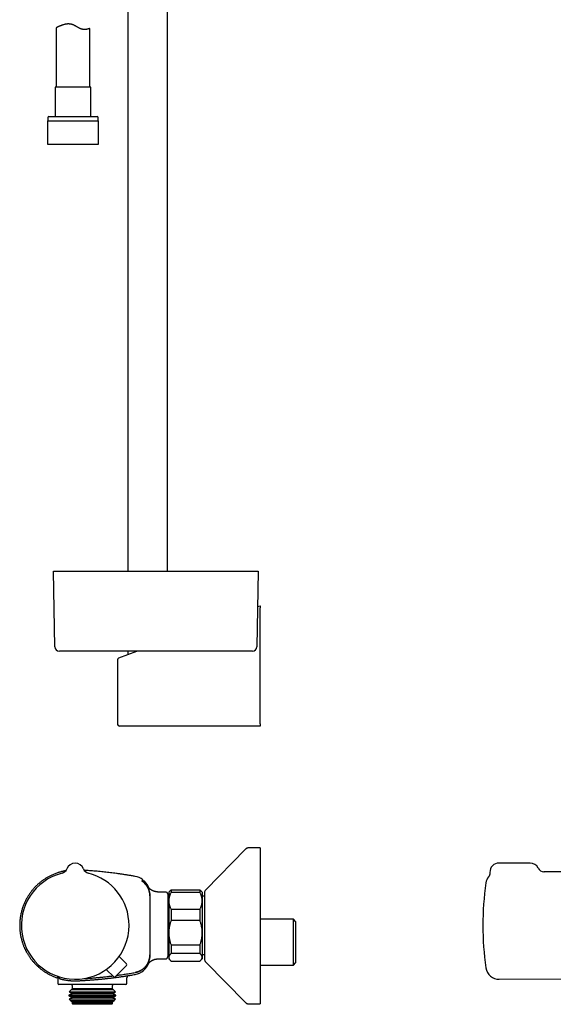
# Model space of a CAD drawing. Header units: millimetres. Extents: x 8 to 822, y 12 to 1777.
# Tile 9 of 14: x 87 to 327, y 951 to 1393. Entities that reach past the tile are written whole.
import ezdxf

# ---------------------------------------------------------------- set-up
doc = ezdxf.new("R2010")
doc.units = ezdxf.units.MM

msp = doc.modelspace()

# ---------------------------------------------------------------- linework, layer by layer
at = {"color": 7, "linetype": 'Continuous', "lineweight": 30}
for p, q in [((135.8, 1408.17), (135.8, 1145.68)), ((153.6, 1145.68), (153.6, 1403.76)), ((103.7, 1389.51), (103.7, 1362.84)), ((118.7, 1362.84), (118.7, 1389.15)), ((103.15, 1362.84), (103.15, 1349.71)), ((119.25, 1362.84), (103.15, 1362.84)), ((119.25, 1349.71), (119.25, 1362.84)), ((99.9, 1349.21), (99.9, 1347.71)), ((100.4, 1349.71), (122, 1349.71)), ((122.5, 1347.71), (122.5, 1349.21)), ((99.73, 1347.71), (99.73, 1337.21)), ((99.73, 1347.71), (122.68, 1347.71)), ((122.68, 1337.21), (122.68, 1347.71)), ((99.73, 1337.21), (122.68, 1337.21)), ((103.09, 1111.65), (102.49, 1145.68)), ((102.49, 1145.68), (116.49, 1145.68)), ((116.49, 1145.68), (180.29, 1145.68)), ((180.29, 1145.68), (194.29, 1145.68)), ((194.29, 1145.68), (193.7, 1111.65)), ((194.01, 1129.69), (195.22, 1130.13)), ((195.22, 1130.13), (195.22, 1129.11)), ((195.22, 1077.13), (195.22, 1129.11)), ((117.08, 1109.68), (105.09, 1109.68)), ((179.7, 1109.68), (117.08, 1109.68)), ((131.78, 1106.72), (139.82, 1109.68)), ((135.8, 1109.68), (135.8, 1108.2)), ((191.7, 1109.68), (179.7, 1109.68)), ((131.13, 1105.78), (131.13, 1077.13)), ((143.34, 1076.13), (132.13, 1076.13)), ((195.22, 1076.13), (143.34, 1076.13)), ((195.22, 1077.13), (195.22, 1076.13)), ((188.63, 1020.83), (170.8, 1002.68)), ((188.64, 1020.83), (188.63, 1020.83)), ((195.22, 1021.43), (190.06, 1021.43)), ((195.22, 1021.43), (195.22, 951.43)), ((108.42, 1011.98), (108.42, 1011.98)), ((115.96, 1011.98), (115.96, 1011.98)), ((115.96, 1011.98), (115.96, 1011.98)), ((115.96, 1011.98), (115.96, 1011.98)), ((316.3, 1014.63), (302.3, 1014.63)), ((139.09, 1008.64), (139.09, 1008.64)), ((341.3, 1010.64), (322.57, 1010.72)), ((143.3, 1006.46), (143.3, 1006.46)), ((145.69, 999.88), (145.69, 999.86)), ((145.69, 999.86), (145.69, 973.41)), ((152.69, 1001.63), (149.52, 1001.63)), ((153.69, 1000.63), (153.69, 972.63)), ((154.19, 1000.6), (153.69, 1000.6)), ((154.91, 1002.35), (154.19, 1001.63)), ((154.19, 1001.63), (154.19, 997.67)), ((155.19, 1002.61), (155.19, 1001.44)), ((155.19, 1002.61), (168.19, 1002.61)), ((168.19, 1001.44), (155.19, 1001.44)), ((168.19, 1002.61), (168.19, 1001.44)), ((169.19, 1001.63), (168.47, 1002.35)), ((169.19, 1001.63), (169.19, 997.67)), ((170.22, 999.73), (169.19, 999.73)), ((170.22, 1001.28), (170.22, 971.58)), ((154.19, 997.67), (154.19, 983.35)), ((169.19, 997.67), (169.19, 983.35)), ((155.19, 993.9), (155.19, 988.79)), ((155.19, 993.9), (168.19, 993.9)), ((168.19, 993.9), (168.19, 988.79)), ((168.19, 988.79), (155.19, 988.79)), ((210.11, 989.43), (195.22, 989.43)), ((211.11, 988.43), (210.11, 989.43)), ((210.11, 968.83), (210.11, 989.43)), ((211.11, 988.43), (211.11, 969.83)), ((154.19, 983.35), (154.19, 972.32)), ((169.19, 983.35), (169.19, 972.32)), ((155.19, 977.92), (168.19, 977.92)), ((155.19, 977.92), (155.19, 973.98)), ((168.19, 977.92), (168.19, 973.98)), ((135.21, 969.34), (131.93, 972.68)), ((145.69, 973.41), (145.69, 973.39)), ((153.69, 972.67), (154.19, 972.67)), ((154.19, 972.32), (154.19, 971.63)), ((168.19, 973.98), (155.19, 973.98)), ((169.19, 973.53), (170.22, 973.53)), ((169.19, 972.32), (169.19, 971.63)), ((135.21, 968.64), (130.19, 963.62)), ((149.52, 971.63), (149.53, 971.63)), ((149.53, 971.63), (152.69, 971.63)), ((154.19, 971.63), (154.91, 970.92)), ((155.19, 970.66), (168.19, 970.66)), ((168.47, 970.92), (169.19, 971.63)), ((170.8, 970.18), (188.63, 952.03)), ((195.22, 968.83), (210.11, 968.83)), ((210.11, 968.83), (211.11, 969.83)), ((129.48, 963.61), (126.14, 966.89)), ((139.09, 964.63), (139.09, 964.63)), ((104.39, 963.21), (104.39, 960.63)), ((134.89, 960.13), (104.89, 960.13)), ((110.89, 959.73), (110.89, 958.23)), ((128.89, 958.23), (128.89, 959.73)), ((135.39, 960.63), (135.39, 963.16)), ((302.47, 962.46), (341.3, 962.63)), ((110.77, 956.13), (109.41, 955.35)), ((109.41, 955.35), (109.41, 955.11)), ((130.37, 955.35), (109.41, 955.35)), ((109.41, 955.11), (110.77, 954.33)), ((109.41, 955.11), (109.87, 955.11)), ((110.34, 957.68), (109.51, 956.85)), ((109.51, 956.85), (110.77, 956.13)), ((109.51, 956.85), (109.97, 956.85)), ((109.87, 955.11), (130.37, 955.11)), ((109.97, 956.85), (130.27, 956.85)), ((110.77, 957.93), (110.34, 957.68)), ((129.44, 957.68), (110.34, 957.68)), ((110.89, 958.23), (110.65, 957.99)), ((110.65, 957.99), (110.77, 957.93)), ((110.65, 957.99), (111.06, 957.99)), ((129.01, 957.93), (110.77, 957.93)), ((129.01, 956.13), (110.77, 956.13)), ((128.89, 958.23), (110.89, 958.23)), ((111.06, 957.99), (129.13, 957.99)), ((129.13, 957.99), (128.89, 958.23)), ((129.01, 957.93), (129.13, 957.99)), ((129.44, 957.68), (129.01, 957.93)), ((129.01, 956.13), (130.27, 956.85)), ((130.37, 955.35), (129.01, 956.13)), ((129.01, 954.33), (130.37, 955.11)), ((130.27, 956.85), (129.44, 957.68)), ((130.37, 955.11), (130.37, 955.35)), ((110.77, 954.33), (109.45, 953.57)), ((109.45, 953.57), (110.13, 952.9)), ((130.33, 953.57), (109.45, 953.57)), ((110.13, 952.9), (110.77, 952.53)), ((110.13, 952.9), (110.55, 952.9)), ((110.55, 952.9), (129.66, 952.9)), ((110.77, 952.53), (110.6, 952.43)), ((110.6, 952.43), (110.79, 952.23)), ((129.19, 952.43), (110.6, 952.43)), ((129.01, 954.33), (110.77, 954.33)), ((129.01, 952.53), (110.77, 952.53)), ((110.79, 952.23), (110.79, 951.53)), ((128.99, 952.23), (110.79, 952.23)), ((110.79, 951.53), (111.09, 951.23)), ((128.99, 951.53), (110.79, 951.53)), ((128.69, 951.23), (111.09, 951.23)), ((128.69, 951.23), (128.99, 951.53)), ((128.99, 952.23), (129.19, 952.43)), ((128.99, 951.53), (128.99, 952.23)), ((130.33, 953.57), (129.01, 954.33)), ((129.01, 952.53), (129.66, 952.9)), ((129.19, 952.43), (129.01, 952.53)), ((129.66, 952.9), (130.33, 953.57)), ((188.63, 952.03), (188.64, 952.03)), ((190.06, 951.43), (195.22, 951.43))]:
    msp.add_line(p, q, dxfattribs=at)
at = {"color": 7, "linetype": 'Continuous', "lineweight": 30, "flags": 128}
for points in [[(322.57, 1010.72), (322.5, 1010.72), (322.5, 1010.72), (322.5, 1010.72), (322.5, 1010.72), (322.5, 1010.72), (322.5, 1010.72), (323.34, 1010.81)], [(104.51, 963.72), (104.46, 963.65), (104.39, 963.57), (104.34, 963.5), (104.29, 963.44), (104.25, 963.39), (104.21, 963.34), (104.18, 963.31), (104.16, 963.28), (104.14, 963.25), (104.12, 963.24), (104.11, 963.22), (104.11, 963.22), (104.11, 963.22), (104.09, 963.2), (104.06, 963.18), (104.04, 963.16), (104.01, 963.15), (103.98, 963.15), (103.95, 963.15), (103.92, 963.15), (103.89, 963.16)]]:
    msp.add_lwpolyline(points, dxfattribs=at)
at = {"color": 7, "linetype": 'Continuous', "lineweight": 30}
for centre, radius, start, end in [((100.4, 1349.21), 0.5, 90, 180), ((122, 1349.21), 0.5, 0, 90), ((105.09, 1111.68), 2, 181, 270), ((191.7, 1111.68), 2, 270, 359), ((132.13, 1105.78), 1, 110.258, 179.984), ((132.13, 1077.13), 1, 180, 270), ((105.6, 1012.99), 3, 284.0321, 340.2936), ((112.19, 1010.63), 4, 19.6961, 160.3039), ((118.78, 1012.99), 3, 199.7066, 255.9667), ((302.3, 1010.63), 4, 90, 182.7453), ((316.3, 1010.63), 4, 26.1459, 90), ((322.58, 1013.72), 3, 206.1295, 269.7476), ((112.19, 986.63), 24.17, 104.0365, 0), ((112.19, 986.63), 24.17, 0, 75.9635), ((137.69, 1000.76), 8, 52.7855, 79.9188), ((302.44, 1004.81), 6, 142.3857, 171.5732), ((142.41, 1006.97), 0.2, 315, 52.8329), ((142.95, 1006.1), 0.5, 45.4273, 135.0281), ((137.69, 1000.76), 8, 19.6454, 45.4316), ((425.1, 986.63), 130, 171.5732, 188.4268), ((152.69, 1000.63), 1, 0, 90), ((172.22, 1001.28), 2, 135.4958, 180), ((152.69, 972.63), 1, 270, 0), ((134.85, 968.99), 0.5, 315, 44.5), ((137.69, 972.51), 8, 280.0811, 340.3095), ((172.22, 971.58), 2, 180, 224.5042), ((103.39, 963.21), 1, 0.0048, 17.025), ((129.83, 963.97), 0.5, 225.5, 315), ((136.39, 963.16), 1, 99.0097, 180.0285), ((302.44, 968.46), 6, 188.4268, 270.25), ((104.89, 960.63), 0.5, 180, 270), ((110.39, 959.73), 0.5, 0, 53.1301), ((129.39, 959.73), 0.5, 126.8699, 180), ((134.89, 960.63), 0.5, 270, 0)]:
    msp.add_arc(centre, radius, start, end, dxfattribs=at)
for points, knots in [([(118.7, 1389.15), (118.7, 1389.15), (118.7, 1389.15), (118.66, 1389.13), (118.61, 1389.11), (118.53, 1389.08), (118.42, 1389.05), (118.3, 1389.01), (118.16, 1388.97), (118, 1388.92), (117.81, 1388.88), (117.6, 1388.83), (117.37, 1388.79), (117.17, 1388.76), (116.98, 1388.74), (116.83, 1388.72), (116.67, 1388.71), (116.5, 1388.71), (116.32, 1388.71), (116.14, 1388.71), (115.95, 1388.73), (115.77, 1388.75), (115.6, 1388.78), (115.43, 1388.81), (115.27, 1388.85), (115.1, 1388.89), (114.92, 1388.95), (114.75, 1389.01), (114.57, 1389.08), (114.35, 1389.17), (114.06, 1389.31), (113.72, 1389.5), (113.36, 1389.7), (113, 1389.91), (112.64, 1390.12), (112.28, 1390.33), (111.91, 1390.53), (111.59, 1390.68), (111.33, 1390.8), (111.12, 1390.87), (110.91, 1390.94), (110.7, 1391), (110.49, 1391.06), (110.28, 1391.1), (110.07, 1391.14), (109.86, 1391.16), (109.64, 1391.18), (109.43, 1391.2), (109.21, 1391.2), (108.99, 1391.2), (108.76, 1391.19), (108.52, 1391.17), (108.29, 1391.14), (108.06, 1391.11), (107.84, 1391.07), (107.61, 1391.02), (107.39, 1390.98), (107.14, 1390.91), (106.84, 1390.83), (106.5, 1390.72), (106.17, 1390.61), (105.85, 1390.49), (105.56, 1390.38), (105.31, 1390.27), (105.1, 1390.18), (104.92, 1390.1), (104.75, 1390.03), (104.6, 1389.95), (104.45, 1389.88), (104.31, 1389.81), (104.19, 1389.75), (104.07, 1389.7), (103.96, 1389.64), (103.86, 1389.59), (103.78, 1389.55), (103.73, 1389.52), (103.71, 1389.51), (103.71, 1389.51), (103.71, 1389.51)], [0, 0, 0, 0, 0.01574, 0.033175, 0.050673, 0.068354, 0.086098, 0.102341, 0.118073, 0.135485, 0.152951, 0.170579, 0.188265, 0.204447, 0.214348, 0.224248, 0.2342, 0.244152, 0.254195, 0.264238, 0.274357, 0.284475, 0.292882, 0.301288, 0.309757, 0.318225, 0.326796, 0.335367, 0.344007, 0.352646, 0.368529, 0.386127, 0.403785, 0.42158, 0.439409, 0.455692, 0.473408, 0.491187, 0.500154, 0.509119, 0.518163, 0.527207, 0.536101, 0.544994, 0.553971, 0.562948, 0.572045, 0.581143, 0.590315, 0.599488, 0.609818, 0.620148, 0.630559, 0.640971, 0.65149, 0.662009, 0.67259, 0.683171, 0.699916, 0.718461, 0.737068, 0.755857, 0.774706, 0.791954, 0.805405, 0.818924, 0.832467, 0.84616, 0.859879, 0.873754, 0.887659, 0.901643, 0.917752, 0.935613, 0.953545, 0.971698, 0.98993, 1, 1, 1, 1]), ([(190.06, 1021.43), (189.99, 1021.43), (189.86, 1021.43), (189.66, 1021.4), (189.47, 1021.35), (189.28, 1021.28), (189.11, 1021.2), (188.94, 1021.1), (188.78, 1020.97), (188.69, 1020.88), (188.64, 1020.83)], [0, 0, 0, 0, 0.1295016, 0.2551845, 0.3782557, 0.5000002, 0.6217446, 0.7448158, 0.8704985, 1, 1, 1, 1]), ([(190.06, 1021.43), (189.99, 1021.43), (189.86, 1021.43), (189.66, 1021.4), (189.47, 1021.35), (189.28, 1021.28), (189.11, 1021.2), (188.94, 1021.1), (188.78, 1020.97), (188.69, 1020.88), (188.64, 1020.83)], [0, 0, 0, 0, 0.129502, 0.255185, 0.378256, 0.5, 0.621745, 0.744816, 0.870499, 1, 1, 1, 1]), ([(107.98, 1011.17), (107.92, 1011.16), (107.62, 1011.11), (107.11, 1011.01), (106.43, 1010.86), (105.77, 1010.69), (105.13, 1010.51), (104.51, 1010.32), (103.85, 1010.1), (103.16, 1009.84), (102.44, 1009.55), (101.75, 1009.24), (101.09, 1008.92), (100.45, 1008.6), (99.86, 1008.27), (99.3, 1007.94), (98.78, 1007.61), (98.28, 1007.29), (97.81, 1006.96), (97.33, 1006.61), (96.85, 1006.25), (96.37, 1005.86), (95.92, 1005.49), (95.5, 1005.12), (95.11, 1004.76), (94.75, 1004.41), (94.43, 1004.08), (94.12, 1003.76), (93.82, 1003.44), (93.52, 1003.11), (93.18, 1002.71), (92.79, 1002.24), (92.36, 1001.7), (91.95, 1001.14), (91.54, 1000.55), (91.15, 999.95), (90.77, 999.33), (90.41, 998.7), (90.06, 998.06), (89.73, 997.4), (89.42, 996.72), (89.12, 996.02), (88.84, 995.3), (88.58, 994.56), (88.34, 993.81), (88.13, 993.04), (87.93, 992.26), (87.76, 991.46), (87.61, 990.65), (87.5, 989.84), (87.4, 989.04), (87.34, 988.24), (87.3, 987.46), (87.29, 986.69), (87.3, 985.93), (87.33, 985.18), (87.38, 984.44), (87.46, 983.68), (87.57, 982.9), (87.7, 982.1), (87.86, 981.32), (88.04, 980.56), (88.24, 979.82), (88.44, 979.14), (88.65, 978.51), (88.85, 977.94), (89.07, 977.39), (89.26, 976.92), (89.44, 976.51), (89.6, 976.17), (89.77, 975.81), (89.95, 975.44), (90.15, 975.04), (90.38, 974.63), (90.62, 974.19), (90.89, 973.74), (91.18, 973.27), (91.49, 972.8), (91.81, 972.32), (92.16, 971.85), (92.51, 971.37), (92.89, 970.9), (93.3, 970.41), (93.71, 969.94), (94.14, 969.48), (94.57, 969.03), (95.03, 968.59), (95.51, 968.14), (96.01, 967.7), (96.54, 967.27), (97.07, 966.85), (97.61, 966.44), (98.16, 966.06), (98.73, 965.68), (99.32, 965.32), (99.93, 964.96), (100.55, 964.62), (101.19, 964.29), (101.85, 963.98), (102.52, 963.68), (103.2, 963.41), (103.66, 963.24), (103.89, 963.16)], [0, 0, 0, 0, 0.002814, 0.013564, 0.02412, 0.034482, 0.044648, 0.05462, 0.064396, 0.076556, 0.088398, 0.099921, 0.111125, 0.122009, 0.132572, 0.142238, 0.151618, 0.160711, 0.169518, 0.178037, 0.187783, 0.197123, 0.206057, 0.214584, 0.222705, 0.230418, 0.237316, 0.243991, 0.250729, 0.257536, 0.264415, 0.27478, 0.285302, 0.295979, 0.306812, 0.317801, 0.328945, 0.33995, 0.351102, 0.362402, 0.37385, 0.385446, 0.397189, 0.40908, 0.421118, 0.433303, 0.445636, 0.458116, 0.470729, 0.483247, 0.495583, 0.507737, 0.519709, 0.531499, 0.543107, 0.554532, 0.565775, 0.576835, 0.589507, 0.601931, 0.614105, 0.62603, 0.637706, 0.649133, 0.658538, 0.667767, 0.676821, 0.685698, 0.691225, 0.696986, 0.703038, 0.70938, 0.716011, 0.723361, 0.731037, 0.739038, 0.747365, 0.756017, 0.764994, 0.773756, 0.782806, 0.792144, 0.801769, 0.811682, 0.820943, 0.830441, 0.840176, 0.850147, 0.860354, 0.870796, 0.881474, 0.891469, 0.901661, 0.91205, 0.922636, 0.933418, 0.944395, 0.955276, 0.966341, 0.977591, 0.989025, 1, 1, 1, 1]), ([(139.09, 1008.64), (138.83, 1008.68), (138.04, 1008.82), (136.74, 1009.04), (135.2, 1009.29), (133.68, 1009.53), (132.18, 1009.74), (130.74, 1009.94), (129.34, 1010.12), (128, 1010.29), (126.67, 1010.45), (125.37, 1010.59), (124.04, 1010.73), (122.68, 1010.86), (121.3, 1010.98), (119.95, 1011.09), (118.62, 1011.19), (117.4, 1011.28), (116.62, 1011.33), (116.28, 1011.35)], [0, 0, 0, 0, 0.035043, 0.104188, 0.172187, 0.239054, 0.3048, 0.369434, 0.429366, 0.488324, 0.546315, 0.603344, 0.659415, 0.720869, 0.781138, 0.840228, 0.898139, 0.954874, 1, 1, 1, 1]), ([(298.3, 1010.44), (298.31, 1010.41), (298.31, 1010.33), (298.31, 1010.2), (298.3, 1010.07), (298.29, 1009.93), (298.27, 1009.8), (298.24, 1009.67), (298.21, 1009.54), (298.18, 1009.42), (298.14, 1009.3), (298.09, 1009.18), (298.05, 1009.07), (297.99, 1008.96), (297.94, 1008.86), (297.88, 1008.76), (297.83, 1008.67), (297.77, 1008.58), (297.72, 1008.51), (297.69, 1008.48), (297.68, 1008.46)], [0, 0, 0, 0, 0.047861, 0.112883, 0.177361, 0.241256, 0.304521, 0.3671, 0.428927, 0.489924, 0.549998, 0.609033, 0.666893, 0.723407, 0.778365, 0.8315, 0.882478, 0.930863, 0.976083, 1, 1, 1, 1]), ([(142.59, 1006.21), (142.57, 1006.22), (142.52, 1006.26), (142.45, 1006.32), (142.36, 1006.38), (142.28, 1006.44), (142.2, 1006.5), (142.13, 1006.54), (142.07, 1006.58), (142.04, 1006.61), (142.03, 1006.61), (142.02, 1006.62)], [0, 0, 0, 0, 0.086936, 0.173872, 0.301349, 0.428816, 0.552971, 0.677104, 0.798917, 0.920706, 1, 1, 1, 1]), ([(142.55, 1006.83), (142.55, 1006.83), (142.55, 1006.83), (142.54, 1006.83), (142.53, 1006.81), (142.51, 1006.79), (142.48, 1006.76), (142.44, 1006.72), (142.38, 1006.66), (142.31, 1006.59), (142.24, 1006.52), (142.21, 1006.49)], [0, 0, 0, 0, 0.026563, 0.119771, 0.212979, 0.319495, 0.42601, 0.532527, 0.639043, 0.852079, 1, 1, 1, 1]), ([(142.45, 1006.31), (142.47, 1006.32), (142.5, 1006.36), (142.54, 1006.39), (142.57, 1006.42), (142.59, 1006.44), (142.6, 1006.45), (142.6, 1006.46), (142.6, 1006.46)], [0, 0, 0, 0, 0.133309, 0.388946, 0.547675, 0.706404, 0.865134, 1, 1, 1, 1]), ([(145.69, 999.88), (145.69, 1000.03), (145.68, 1000.33), (145.64, 1000.78), (145.58, 1001.23), (145.49, 1001.67), (145.38, 1002.1), (145.24, 1002.53), (145.08, 1002.95), (144.9, 1003.36), (144.69, 1003.76), (144.46, 1004.15), (144.21, 1004.52), (143.95, 1004.87), (143.66, 1005.21), (143.34, 1005.55), (142.98, 1005.89), (142.72, 1006.1), (142.59, 1006.21)], [0, 0, 0, 0, 0.061516, 0.123226, 0.185034, 0.246842, 0.308552, 0.370068, 0.431584, 0.493294, 0.555102, 0.616911, 0.67862, 0.740136, 0.794984, 0.863301, 0.931684, 1, 1, 1, 1]), ([(142.82, 1006.03), (142.92, 1005.95), (143.12, 1005.78), (143.41, 1005.5), (143.68, 1005.2), (143.92, 1004.91), (144.14, 1004.63), (144.33, 1004.36), (144.51, 1004.08), (144.68, 1003.79), (144.84, 1003.49), (144.99, 1003.18), (145.12, 1002.87), (145.25, 1002.52), (145.37, 1002.15), (145.48, 1001.74), (145.56, 1001.33), (145.62, 1001.01), (145.63, 1000.84), (145.64, 1000.8)], [0, 0, 0, 0, 0.065139, 0.130439, 0.19623, 0.262186, 0.316602, 0.371019, 0.425813, 0.480607, 0.536593, 0.59258, 0.648978, 0.705377, 0.773901, 0.842613, 0.911897, 0.981375, 1, 1, 1, 1]), ([(144.1, 1004.65), (144.11, 1004.63), (144.19, 1004.52), (144.33, 1004.32), (144.51, 1004.04), (144.68, 1003.75), (144.84, 1003.45), (144.99, 1003.14), (145.12, 1002.83), (145.24, 1002.51), (145.35, 1002.19), (145.44, 1001.87), (145.51, 1001.55), (145.58, 1001.22), (145.63, 1000.88), (145.66, 1000.54), (145.69, 1000.2), (145.69, 999.97), (145.69, 999.86)], [0, 0, 0, 0, 0.013136, 0.077684, 0.14268, 0.207676, 0.274087, 0.340497, 0.407397, 0.474296, 0.538843, 0.603391, 0.668387, 0.733383, 0.799793, 0.866203, 0.933101, 1, 1, 1, 1]), ([(149.52, 1001.63), (149.47, 1001.63), (149.35, 1001.63), (149.15, 1001.64), (148.95, 1001.66), (148.75, 1001.68), (148.55, 1001.71), (148.35, 1001.75), (148.15, 1001.79), (147.96, 1001.84), (147.77, 1001.89), (147.58, 1001.96), (147.4, 1002.02), (147.21, 1002.09), (147.04, 1002.17), (146.86, 1002.25), (146.69, 1002.34), (146.53, 1002.43), (146.37, 1002.53), (146.22, 1002.62), (146.07, 1002.72), (145.94, 1002.82), (145.81, 1002.92), (145.69, 1003.02), (145.58, 1003.11), (145.48, 1003.2), (145.39, 1003.29), (145.31, 1003.37), (145.24, 1003.44), (145.17, 1003.5), (145.11, 1003.57), (145.06, 1003.62), (145.01, 1003.68), (144.97, 1003.73), (144.93, 1003.77), (144.9, 1003.82), (144.86, 1003.86), (144.84, 1003.89), (144.81, 1003.93), (144.78, 1003.96), (144.76, 1003.99), (144.74, 1004.02), (144.72, 1004.04), (144.71, 1004.07), (144.69, 1004.08), (144.68, 1004.1), (144.68, 1004.11), (144.67, 1004.12), (144.67, 1004.12), (144.67, 1004.12), (144.67, 1004.12)], [0, 0, 0, 0, 0.02238, 0.049859, 0.077245, 0.104535, 0.131724, 0.158808, 0.185779, 0.212631, 0.239355, 0.265941, 0.292376, 0.318643, 0.344722, 0.370587, 0.396201, 0.421515, 0.446465, 0.47096, 0.494881, 0.518076, 0.540367, 0.561571, 0.581537, 0.600183, 0.617511, 0.633602, 0.648593, 0.662653, 0.675964, 0.688708, 0.701067, 0.71322, 0.725341, 0.737577, 0.750068, 0.762986, 0.776505, 0.7908, 0.806054, 0.822451, 0.840183, 0.859441, 0.880415, 0.903281, 0.928196, 0.955278, 0.984593, 1, 1, 1, 1]), ([(155.19, 1001.44), (155.12, 1001.29), (154.97, 1000.99), (154.77, 1000.54), (154.6, 1000.08), (154.46, 999.61), (154.34, 999.13), (154.26, 998.7), (154.22, 998.32), (154.2, 998), (154.19, 997.78), (154.19, 997.67)], [0, 0, 0, 0, 0.122971, 0.245939, 0.369577, 0.49321, 0.619366, 0.745519, 0.83034, 0.915181, 1, 1, 1, 1]), ([(154.91, 1002.35), (154.93, 1002.37), (155.02, 1002.46), (155.12, 1002.55), (155.19, 1002.61)], [0, 0, 0, 0, 0.241574, 1, 1, 1, 1]), ([(168.19, 1002.61), (168.27, 1002.55), (168.37, 1002.46), (168.45, 1002.37), (168.47, 1002.35)], [0, 0, 0, 0, 0.758838, 1, 1, 1, 1]), ([(169.19, 997.67), (169.19, 997.71), (169.19, 997.91), (169.17, 998.26), (169.12, 998.71), (169.03, 999.17), (168.92, 999.63), (168.78, 1000.08), (168.61, 1000.54), (168.41, 1000.99), (168.27, 1001.29), (168.19, 1001.44)], [0, 0, 0, 0, 0.034085, 0.152699, 0.271315, 0.390844, 0.510376, 0.632431, 0.75449, 0.877243, 1, 1, 1, 1]), ([(154.19, 997.67), (154.19, 997.63), (154.19, 997.43), (154.21, 997.08), (154.26, 996.62), (154.35, 996.17), (154.46, 995.71), (154.6, 995.26), (154.77, 994.8), (154.97, 994.35), (155.12, 994.05), (155.19, 993.9)], [0, 0, 0, 0, 0.034085, 0.152699, 0.271315, 0.390844, 0.510376, 0.632431, 0.75449, 0.877243, 1, 1, 1, 1]), ([(168.19, 993.9), (168.27, 994.05), (168.41, 994.35), (168.61, 994.8), (168.78, 995.26), (168.93, 995.73), (169.04, 996.21), (169.12, 996.64), (169.16, 997.02), (169.19, 997.34), (169.19, 997.56), (169.19, 997.67)], [0, 0, 0, 0, 0.122971, 0.245939, 0.369577, 0.49321, 0.619366, 0.745519, 0.83034, 0.915181, 1, 1, 1, 1]), ([(155.19, 988.79), (155.12, 988.57), (154.97, 988.14), (154.77, 987.48), (154.6, 986.82), (154.46, 986.14), (154.34, 985.46), (154.26, 984.84), (154.22, 984.29), (154.2, 983.82), (154.19, 983.51), (154.19, 983.35)], [0, 0, 0, 0, 0.122971, 0.245939, 0.369577, 0.49321, 0.619366, 0.745519, 0.83034, 0.915181, 1, 1, 1, 1]), ([(169.19, 983.35), (169.19, 983.58), (169.18, 984.03), (169.13, 984.71), (169.05, 985.39), (168.94, 986.08), (168.8, 986.76), (168.62, 987.44), (168.42, 988.12), (168.27, 988.56), (168.19, 988.79)], [0, 0, 0, 0, 0.122618, 0.245238, 0.368878, 0.492521, 0.618996, 0.745475, 0.872735, 1, 1, 1, 1]), ([(154.19, 983.35), (154.19, 983.29), (154.19, 983.02), (154.21, 982.52), (154.26, 981.86), (154.35, 981.2), (154.46, 980.54), (154.6, 979.88), (154.77, 979.22), (154.97, 978.57), (155.12, 978.14), (155.19, 977.92)], [0, 0, 0, 0, 0.031426, 0.150353, 0.269282, 0.389133, 0.508986, 0.631385, 0.753788, 0.876892, 1, 1, 1, 1]), ([(168.19, 977.92), (168.26, 978.13), (168.41, 978.55), (168.6, 979.18), (168.77, 979.83), (168.91, 980.48), (169.03, 981.14), (169.11, 981.82), (169.17, 982.5), (169.19, 983.01), (169.19, 983.29), (169.19, 983.35)], [0, 0, 0, 0, 0.119246, 0.2384889, 0.3583379, 0.4781835, 0.6002988, 0.7224112, 0.8454934, 0.9685743, 1, 1, 1, 1]), ([(139.09, 965.51), (139.24, 965.54), (139.53, 965.6), (139.96, 965.71), (140.38, 965.85), (140.8, 966.01), (141.22, 966.2), (141.62, 966.41), (142, 966.64), (142.37, 966.89), (142.73, 967.17), (143.07, 967.46), (143.4, 967.78), (143.71, 968.11), (143.99, 968.45), (144.26, 968.81), (144.5, 969.18), (144.73, 969.57), (144.93, 969.98), (145.11, 970.4), (145.27, 970.82), (145.4, 971.24), (145.51, 971.68), (145.59, 972.12), (145.65, 972.57), (145.69, 973), (145.69, 973.27), (145.69, 973.39)], [0, 0, 0, 0, 0.03973, 0.07949, 0.11922, 0.160104, 0.201021, 0.241905, 0.281635, 0.321396, 0.361126, 0.402009, 0.442926, 0.48381, 0.523541, 0.563303, 0.603033, 0.643918, 0.684837, 0.725721, 0.765453, 0.805214, 0.844945, 0.885831, 0.926749, 0.967635, 1, 1, 1, 1]), ([(145.65, 972.56), (145.64, 972.5), (145.63, 972.33), (145.58, 972.05), (145.52, 971.71), (145.44, 971.38), (145.35, 971.05), (145.24, 970.73), (145.13, 970.41), (145, 970.11), (144.85, 969.81), (144.7, 969.51), (144.53, 969.22), (144.34, 968.93), (144.15, 968.65), (143.94, 968.38), (143.73, 968.12), (143.5, 967.87), (143.27, 967.64), (143.02, 967.41), (142.77, 967.19), (142.5, 966.98), (142.22, 966.78), (141.94, 966.59), (141.65, 966.42), (141.36, 966.26), (141.06, 966.11), (140.75, 965.98), (140.43, 965.86), (140.11, 965.75), (139.78, 965.65), (139.44, 965.56), (139.21, 965.52), (139.09, 965.5)], [0, 0, 0, 0, 0.0178828, 0.0501643, 0.0830895, 0.1160746, 0.1492416, 0.1824698, 0.2144732, 0.2465315, 0.2787567, 0.3110381, 0.3439632, 0.3769482, 0.4101151, 0.4433432, 0.4753473, 0.5074063, 0.5396322, 0.5719143, 0.6048401, 0.6378258, 0.6709934, 0.7042223, 0.7362263, 0.7682853, 0.8005113, 0.8327933, 0.8657192, 0.8987049, 0.9318727, 0.9651016, 1, 1, 1, 1]), ([(145.69, 973.41), (145.69, 973.29), (145.69, 973.02), (145.65, 972.61), (145.6, 972.17), (145.52, 971.73), (145.41, 971.29), (145.27, 970.85), (145.12, 970.43), (144.94, 970.01), (144.74, 969.62), (144.52, 969.23), (144.34, 968.95), (144.23, 968.8), (144.21, 968.77)], [0, 0, 0, 0, 0.073127, 0.162681, 0.252305, 0.341859, 0.434014, 0.526245, 0.6184, 0.707947, 0.797562, 0.887108, 0.979255, 1, 1, 1, 1]), ([(155.19, 973.98), (155.12, 973.91), (154.97, 973.78), (154.77, 973.58), (154.6, 973.38), (154.46, 973.17), (154.34, 972.96), (154.26, 972.77), (154.22, 972.61), (154.2, 972.46), (154.19, 972.37), (154.19, 972.32)], [0, 0, 0, 0, 0.122971, 0.245939, 0.369577, 0.49321, 0.619366, 0.745519, 0.83034, 0.915181, 1, 1, 1, 1]), ([(154.19, 972.32), (154.19, 972.3), (154.19, 972.21), (154.21, 972.06), (154.26, 971.86), (154.35, 971.66), (154.46, 971.45), (154.6, 971.25), (154.77, 971.05), (154.97, 970.85), (155.12, 970.72), (155.19, 970.66)], [0, 0, 0, 0, 0.034085, 0.152699, 0.271315, 0.390844, 0.510376, 0.632431, 0.75449, 0.877243, 1, 1, 1, 1]), ([(169.19, 972.32), (169.19, 972.34), (169.19, 972.42), (169.17, 972.58), (169.12, 972.78), (169.03, 972.98), (168.92, 973.18), (168.78, 973.38), (168.61, 973.58), (168.41, 973.78), (168.27, 973.91), (168.19, 973.98)], [0, 0, 0, 0, 0.034085, 0.152699, 0.271315, 0.390844, 0.510376, 0.632431, 0.75449, 0.877243, 1, 1, 1, 1]), ([(168.19, 970.66), (168.27, 970.72), (168.41, 970.85), (168.61, 971.05), (168.78, 971.26), (168.93, 971.46), (169.04, 971.67), (169.12, 971.86), (169.16, 972.03), (169.19, 972.17), (169.19, 972.27), (169.19, 972.32)], [0, 0, 0, 0, 0.1229713, 0.245939, 0.3695765, 0.4932102, 0.6193665, 0.7455194, 0.8303396, 0.9151808, 1, 1, 1, 1]), ([(144.67, 969.15), (144.67, 969.15), (144.67, 969.15), (144.67, 969.15), (144.68, 969.16), (144.68, 969.17), (144.7, 969.19), (144.71, 969.21), (144.73, 969.23), (144.74, 969.25), (144.77, 969.28), (144.79, 969.31), (144.82, 969.35), (144.84, 969.38), (144.88, 969.42), (144.91, 969.46), (144.95, 969.51), (144.99, 969.56), (145.03, 969.61), (145.08, 969.66), (145.14, 969.72), (145.2, 969.79), (145.26, 969.86), (145.34, 969.93), (145.42, 970.01), (145.52, 970.1), (145.62, 970.19), (145.74, 970.29), (145.87, 970.39), (146, 970.49), (146.15, 970.6), (146.31, 970.7), (146.47, 970.8), (146.64, 970.9), (146.81, 970.99), (146.99, 971.07), (147.17, 971.15), (147.36, 971.23), (147.55, 971.3), (147.74, 971.36), (147.93, 971.42), (148.12, 971.47), (148.32, 971.51), (148.52, 971.55), (148.72, 971.58), (148.92, 971.6), (149.12, 971.62), (149.32, 971.63), (149.46, 971.63), (149.53, 971.63)], [0, 0, 0, 0, 0.016397, 0.048603, 0.075487, 0.100611, 0.123658, 0.144775, 0.164137, 0.181937, 0.198375, 0.21365, 0.227958, 0.24149, 0.254433, 0.266967, 0.279271, 0.29152, 0.303828, 0.31638, 0.329359, 0.342958, 0.357369, 0.372787, 0.3894, 0.40737, 0.426806, 0.447731, 0.47006, 0.493609, 0.518136, 0.543402, 0.569202, 0.59538, 0.621825, 0.648459, 0.67523, 0.7021, 0.729043, 0.756042, 0.783085, 0.810161, 0.837265, 0.86439, 0.891534, 0.918693, 0.945865, 0.973049, 1, 1, 1, 1]), ([(104.41, 963.59), (104.42, 963.59), (104.46, 963.55), (104.54, 963.46), (104.67, 963.33), (104.8, 963.2), (104.94, 963.05), (105.1, 962.89), (105.24, 962.74), (105.35, 962.64), (105.39, 962.59)], [0, 0, 0, 0, 0.021116, 0.179818, 0.338844, 0.477747, 0.616847, 0.756523, 0.896381, 1, 1, 1, 1]), ([(113.35, 961.79), (113.35, 961.79), (113.56, 961.8), (113.98, 961.82), (114.62, 961.86), (115.28, 961.89), (115.94, 961.93), (116.62, 961.97), (117.31, 962.02), (118, 962.07), (118.7, 962.12), (119.38, 962.17), (120.07, 962.22), (120.75, 962.28), (121.44, 962.34), (122.12, 962.4), (122.81, 962.46), (123.5, 962.52), (124.17, 962.59), (124.83, 962.66), (125.48, 962.72), (126.12, 962.79), (126.75, 962.86), (127.37, 962.93), (127.98, 963), (128.58, 963.08), (129.16, 963.15), (129.72, 963.22), (130.26, 963.29), (130.78, 963.35), (131.29, 963.42), (131.78, 963.49), (132.25, 963.55), (132.7, 963.61), (133.12, 963.67), (133.52, 963.73), (133.88, 963.78), (134.22, 963.84), (134.54, 963.88), (134.84, 963.93), (135.11, 963.97), (135.35, 964.01), (135.56, 964.04), (135.75, 964.07), (135.9, 964.09), (136.02, 964.11), (136.12, 964.12), (136.19, 964.14), (136.22, 964.14), (136.23, 964.14), (136.23, 964.14)], [0, 0, 0, 0, 0.000002, 0.020879, 0.041793, 0.06299, 0.084187, 0.105537, 0.126887, 0.148532, 0.170217, 0.191088, 0.211995, 0.233184, 0.254372, 0.275712, 0.297052, 0.318684, 0.340355, 0.361324, 0.382328, 0.403613, 0.424899, 0.446336, 0.467772, 0.489501, 0.511269, 0.53237, 0.553507, 0.574756, 0.596041, 0.617752, 0.639504, 0.661376, 0.683288, 0.704374, 0.725496, 0.746729, 0.767999, 0.7897, 0.811441, 0.833304, 0.855208, 0.876103, 0.897034, 0.918248, 0.939462, 0.960829, 0.982196, 1, 1, 1, 1]), ([(116.05, 962.77), (116.49, 962.8), (117.07, 962.83), (118.18, 962.91), (119.39, 963), (121, 963.13), (122.6, 963.27), (124.21, 963.43), (126.02, 963.62), (127.65, 963.81), (128.74, 963.95), (129.09, 963.99)], [0, 0, 0, 0, 0.101281, 0.132071, 0.255233, 0.378399, 0.501565, 0.624763, 0.747961, 0.918527, 1, 1, 1, 1]), ([(130.78, 964.21), (131.34, 964.29), (132.64, 964.47), (134.68, 964.77), (136.89, 965.13), (138.36, 965.38), (139.09, 965.51)], [0, 0, 0, 0, 0.202041, 0.468025, 0.734017, 1, 1, 1, 1]), ([(136.23, 964.15), (136.53, 964.19), (137.49, 964.35), (138.44, 964.52), (139.09, 964.63)], [0, 0, 0, 0, 0.317993, 1, 1, 1, 1]), ([(105.39, 962.59), (105.38, 962.6), (105.36, 962.63), (105.32, 962.66), (105.29, 962.69), (105.26, 962.72), (105.24, 962.75), (105.21, 962.78), (105.19, 962.8), (105.18, 962.8), (105.18, 962.81)], [0, 0, 0, 0, 0.075414, 0.150901, 0.265627, 0.380633, 0.515317, 0.650139, 0.939614, 1, 1, 1, 1]), ([(105.39, 962.69), (105.47, 962.67), (105.63, 962.62), (105.9, 962.55), (106.2, 962.48), (106.55, 962.4), (106.91, 962.31), (107.29, 962.24), (107.7, 962.16), (108.14, 962.08), (108.59, 962.02), (109.06, 961.95), (109.54, 961.9), (110.03, 961.85), (110.53, 961.81), (111.06, 961.78), (111.61, 961.77), (112.17, 961.76), (112.75, 961.77), (113.15, 961.78), (113.35, 961.79), (113.35, 961.79)], [0, 0, 0, 0, 0.047063, 0.094125, 0.150248, 0.206412, 0.262575, 0.318696, 0.376223, 0.433797, 0.491369, 0.548893, 0.604393, 0.659941, 0.715486, 0.770981, 0.828206, 0.885493, 0.942775, 0.999995, 1, 1, 1, 1]), ([(188.64, 952.03), (188.69, 951.98), (188.78, 951.89), (188.94, 951.77), (189.11, 951.66), (189.28, 951.58), (189.47, 951.51), (189.66, 951.46), (189.86, 951.44), (189.99, 951.43), (190.06, 951.43)], [0, 0, 0, 0, 0.129501, 0.255184, 0.378255, 0.5, 0.621744, 0.744816, 0.870498, 1, 1, 1, 1]), ([(188.64, 952.03), (188.69, 951.98), (188.78, 951.89), (188.94, 951.77), (189.11, 951.66), (189.28, 951.58), (189.47, 951.51), (189.66, 951.46), (189.86, 951.44), (189.99, 951.43), (190.06, 951.43)], [0, 0, 0, 0, 0.129501, 0.255184, 0.378255, 0.5, 0.621744, 0.744815, 0.870498, 1, 1, 1, 1])]:
    msp.add_open_spline(points, degree=3, knots=knots, dxfattribs=at)

doc.saveas('drawing.dxf')
